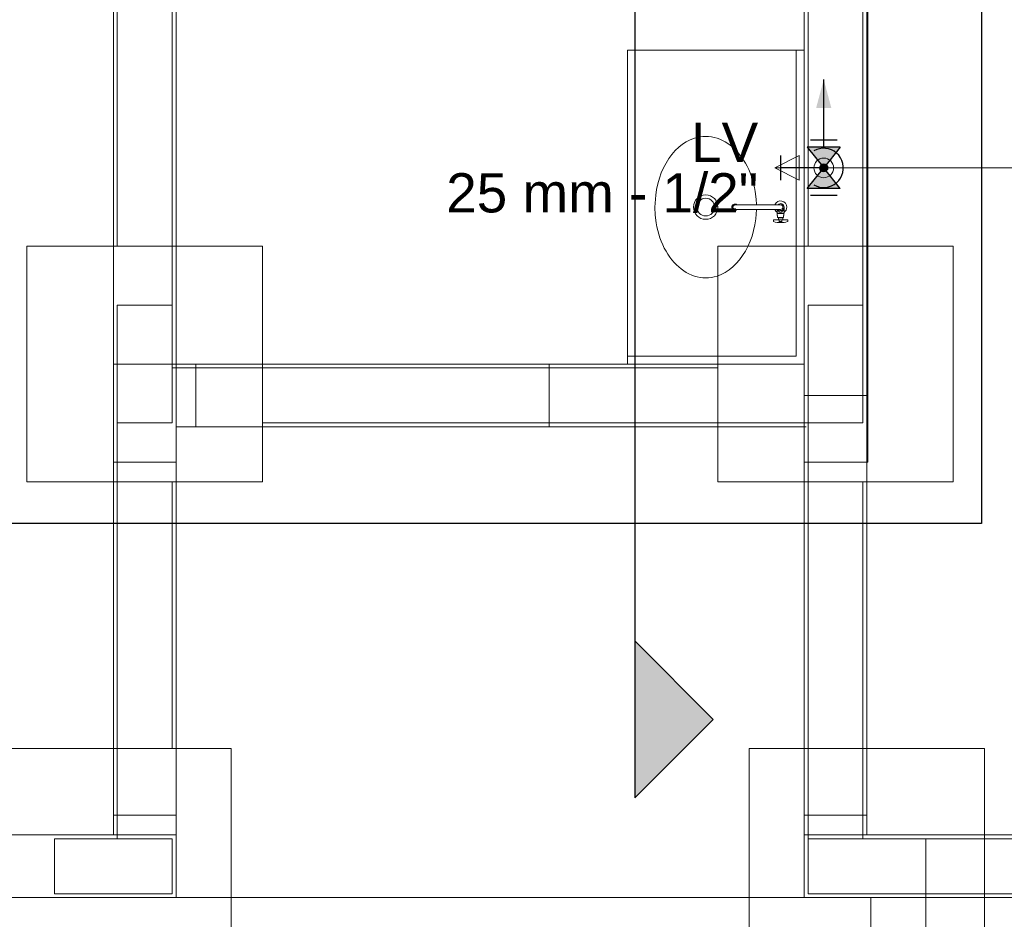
# Model space of a CAD drawing. Header units: millimetres. Extents: x -16331 to -10174, y -4135 to -3584.
# Tile 137 of 256: x -10359 to -10354, y -3993 to -3988. Entities that reach past the tile are written whole.
import ezdxf

# ---------------------------------------------------------------- set-up
doc = ezdxf.new("R2010")
doc.units = ezdxf.units.MM
doc.layers.add('A-DETL', color=7, linetype='Continuous', lineweight=5, true_color=0x00a600)
for name, color, linetype in [('A-WALL', 7, 'Continuous'), ('AF-Colunas', 4, 'Continuous'), ('AF-Condutos', 4, 'Continuous'), ('P-SANR-FIXT', 7, 'Continuous'), ('Q-CASE', 31, 'Continuous'), ('Simbolos', 7, 'Continuous'), ('Simbolos_int', 8, 'Continuous'), ('Textos', 7, 'Continuous')]:
    doc.layers.add(name, color=color, linetype=linetype)
for name, color, linetype, lineweight in [('AF-Indicação coluna', 5, 'Continuous', 13), ('AF-Peça de utilização', 152, 'Continuous', 18), ('DI-Detalhes', 1, 'Continuous', 30), ('I-WALL', 7, 'Continuous', 5), ('IFC-IfcSlab-Contorno', 250, 'Continuous', 5), ('IFC-IfcSpace-Contorno', 250, 'Continuous', 5), ('IFC-IfcWall-Contorno', 250, 'Continuous', 5), ('IFC-IfcWallStandardCase-Contorno', 250, 'Continuous', 5), ('IFC-Pilar-Contorno', 83, 'Continuous', 5), ('IFC-Sapata-Contorno', 253, 'Continuous', 5), ('IFC-Viga-Contorno', 66, 'Continuous', 5)]:
    doc.layers.add(name, color=color, linetype=linetype, lineweight=lineweight)
doc.styles.add('Arial', font='arial.ttf', dxfattribs={"height": 100})

msp = doc.modelspace()

# ---------------------------------------------------------------- hatches: boundary and pattern name
at = {"layer": 'AF-Colunas', "linetype": 'Continuous'}
msp.add_hatch(color=140, dxfattribs=at).paths.add_polyline_path([(-10354.8273, -3988.9698), (-10354.8274, -3988.9681), (-10354.8276, -3988.9664), (-10354.828, -3988.9647), (-10354.8285, -3988.963), (-10354.8292, -3988.9614), (-10354.83, -3988.9598), (-10354.8309, -3988.9584), (-10354.832, -3988.957), (-10354.8331, -3988.9557), (-10354.8344, -3988.9545), (-10354.8358, -3988.9535), (-10354.8373, -3988.9525), (-10354.8388, -3988.9517), (-10354.8405, -3988.951), (-10354.8421, -3988.9505), (-10354.8438, -3988.9501), (-10354.8455, -3988.9499), (-10354.8473, -3988.9498), (-10354.849, -3988.9499), (-10354.8508, -3988.9501), (-10354.8525, -3988.9505), (-10354.8541, -3988.951), (-10354.8557, -3988.9517), (-10354.8573, -3988.9525), (-10354.8588, -3988.9535), (-10354.8601, -3988.9545), (-10354.8614, -3988.9557), (-10354.8626, -3988.957), (-10354.8637, -3988.9584), (-10354.8646, -3988.9598), (-10354.8654, -3988.9614), (-10354.8661, -3988.963), (-10354.8666, -3988.9647), (-10354.867, -3988.9664), (-10354.8672, -3988.9681), (-10354.8673, -3988.9698), (-10354.8672, -3988.9716), (-10354.867, -3988.9733), (-10354.8666, -3988.975), (-10354.8661, -3988.9767), (-10354.8654, -3988.9783), (-10354.8646, -3988.9798), (-10354.8637, -3988.9813), (-10354.8626, -3988.9827), (-10354.8614, -3988.984), (-10354.8601, -3988.9852), (-10354.8588, -3988.9862), (-10354.8573, -3988.9872), (-10354.8557, -3988.988), (-10354.8541, -3988.9886), (-10354.8525, -3988.9892), (-10354.8508, -3988.9895), (-10354.849, -3988.9898), (-10354.8473, -3988.9898), (-10354.8455, -3988.9898), (-10354.8438, -3988.9895), (-10354.8421, -3988.9892), (-10354.8405, -3988.9886), (-10354.8388, -3988.988), (-10354.8373, -3988.9872), (-10354.8358, -3988.9862), (-10354.8344, -3988.9852), (-10354.8331, -3988.984), (-10354.832, -3988.9827), (-10354.8309, -3988.9813), (-10354.83, -3988.9798), (-10354.8292, -3988.9783), (-10354.8285, -3988.9767), (-10354.828, -3988.975), (-10354.8276, -3988.9733), (-10354.8274, -3988.9716)])
at = {"layer": 'AF-Condutos', "linetype": 'Continuous'}
msp.add_hatch(color=151, dxfattribs=at).paths.add_polyline_path([(-10354.8473, -3988.5198), (-10354.8861, -3988.6647), (-10354.8085, -3988.6647)])
at = {"layer": 'DI-Detalhes', "linetype": 'Continuous'}
msp.add_hatch(color=1, dxfattribs=at).paths.add_polyline_path([(-10355.8107, -3991.3811), (-10355.8107, -3992.1811), (-10355.4107, -3991.7811)])
at = {"layer": 'Simbolos', "linetype": 'Continuous'}
for points in [[(-10354.8473, -3988.9698), (-10354.7631, -3988.8648), (-10354.9311, -3988.8648)], [(-10354.7631, -3989.0748), (-10354.9311, -3989.0748), (-10354.8473, -3988.9698)]]:
    msp.add_hatch(color=5, dxfattribs=at).paths.add_polyline_path(points)

# ---------------------------------------------------------------- linework, layer by layer
at = {"layer": 'A-DETL', "color": 7, "lineweight": 5}
for p, q in [((-10358.4473, -3989.6696), (-10358.4473, -3990.2696)), ((-10358.1673, -3989.6696), (-10358.4473, -3989.6696)), ((-10358.1673, -3990.2696), (-10358.1673, -3989.6696)), ((-10354.9273, -3989.6696), (-10354.9273, -3990.2696)), ((-10354.6473, -3989.6696), (-10354.9273, -3989.6696)), ((-10354.6473, -3990.2696), (-10354.6473, -3989.6696)), ((-10358.4473, -3990.2696), (-10358.1673, -3990.2696)), ((-10354.9273, -3990.2696), (-10354.6473, -3990.2696)), ((-10358.1673, -3992.3898), (-10358.7673, -3992.3898)), ((-10358.7673, -3992.3898), (-10358.7673, -3992.6698)), ((-10358.1673, -3992.6698), (-10358.1673, -3992.3898)), ((-10354.3273, -3992.3898), (-10354.9273, -3992.3898)), ((-10354.9273, -3992.3898), (-10354.9273, -3992.6698)), ((-10354.3273, -3992.6698), (-10354.3273, -3992.3898)), ((-10358.7673, -3992.6698), (-10358.1673, -3992.6698)), ((-10354.9273, -3992.6698), (-10354.3273, -3992.6698))]:
    msp.add_line(p, q, dxfattribs=at)
at = {"layer": 'A-WALL', "lineweight": 5}
for p, q in [((-10354.6233, -3984.5338), (-10354.6233, -3990.4698)), ((-10354.6233, -3990.4698), (-10354.6273, -3990.4698))]:
    msp.add_line(p, q, dxfattribs=at)
at = {"layer": 'AF-Colunas'}
msp.add_circle((-10354.8473, -3988.9698), 0.02, dxfattribs=at)
at = {"layer": 'AF-Condutos'}
for points in [[(-10354.8473, -3988.8698), (-10354.8473, -3988.5198)], [(-10354.8973, -3989.0564), (-10354.8833, -3989.0631), (-10354.8685, -3989.0676), (-10354.8531, -3989.0697), (-10354.8376, -3989.0694), (-10354.8223, -3989.0667), (-10354.8077, -3989.0617), (-10354.794, -3989.0544), (-10354.7815, -3989.0452), (-10354.7707, -3989.0341), (-10354.7617, -3989.0215), (-10354.7547, -3989.0077), (-10354.75, -3988.9929), (-10354.7476, -3988.9776), (-10354.7476, -3988.9621), (-10354.75, -3988.9468), (-10354.7547, -3988.932), (-10354.7617, -3988.9182), (-10354.7707, -3988.9056), (-10354.7815, -3988.8945), (-10354.794, -3988.8852), (-10354.8077, -3988.878), (-10354.8223, -3988.873), (-10354.8376, -3988.8703), (-10354.8531, -3988.87), (-10354.8685, -3988.8721), (-10354.8833, -3988.8765), (-10354.8973, -3988.8832)]]:
    msp.add_lwpolyline(points, dxfattribs=at)
at = {"layer": 'AF-Indicação coluna'}
msp.add_line((-10353.4834, -3988.9698), (-10354.8273, -3988.9698), dxfattribs=at)
at = {"layer": 'AF-Peça de utilização'}
for p, q in [((-10354.9723, -3988.9073), (-10355.0973, -3988.9698)), ((-10354.9723, -3989.0323), (-10354.9723, -3988.9073)), ((-10354.8473, -3988.9698), (-10355.0973, -3988.9698)), ((-10355.0973, -3988.9698), (-10354.9723, -3989.0323))]:
    msp.add_line(p, q, dxfattribs=at)
msp.add_circle((-10354.8473, -3988.9698), 0.05, dxfattribs=at)
at = {"layer": 'DI-Detalhes'}
msp.add_line((-10355.8107, -3981.9069), (-10355.8107, -3991.7811), dxfattribs=at)
for points in [[(-10359.1417, -3982.8737), (-10354.0429, -3982.8737), (-10354.0429, -3990.783), (-10359.1417, -3990.783), (-10359.1417, -3982.8737)], [(-10355.8107, -3991.3811), (-10355.8107, -3992.1811), (-10355.4107, -3991.7811), (-10355.8107, -3991.3811)]]:
    msp.add_lwpolyline(points, dxfattribs=at)
at = {"layer": 'I-WALL', "lineweight": 5}
for p, q in [((-10358.4671, -3984.5298), (-10358.4671, -3990.4698)), ((-10358.1471, -3989.9698), (-10358.1471, -3984.5298)), ((-10354.9473, -3984.5298), (-10354.9473, -3989.9698)), ((-10354.6273, -3990.4698), (-10354.6273, -3984.5298)), ((-10358.1471, -3989.9698), (-10354.9473, -3989.9698)), ((-10358.0471, -3990.2898), (-10358.0471, -3989.9698)), ((-10356.2471, -3989.9698), (-10356.2471, -3990.2898)), ((-10358.1471, -3990.4698), (-10358.1471, -3990.2898)), ((-10354.9473, -3990.2898), (-10358.1471, -3990.2898)), ((-10354.9473, -3990.2898), (-10354.9473, -3990.4698)), ((-10358.4671, -3990.4698), (-10358.1471, -3990.4698)), ((-10354.9473, -3990.4698), (-10354.6273, -3990.4698)), ((-10358.4671, -3992.2698), (-10358.4671, -3992.3698)), ((-10358.1471, -3992.2698), (-10358.4671, -3992.2698)), ((-10358.1471, -3992.6898), (-10358.1471, -3992.2698)), ((-10354.9473, -3992.2698), (-10354.9473, -3992.6898)), ((-10354.6273, -3992.2698), (-10354.9473, -3992.2698)), ((-10354.6273, -3992.3698), (-10354.6273, -3992.2698)), ((-10358.4671, -3992.3698), (-10363.2673, -3992.3698)), ((-10349.8271, -3992.3698), (-10354.6273, -3992.3698)), ((-10360.2071, -3992.6898), (-10358.1471, -3992.6898)), ((-10354.9473, -3992.6898), (-10349.3871, -3992.6898))]:
    msp.add_line(p, q, dxfattribs=at)
at = {"layer": 'IFC-IfcSlab-Contorno', "lineweight": 5}
msp.add_line((-10354.6273, -3990.1298), (-10354.6273, -3990.4698), dxfattribs=at)
at = {"layer": 'IFC-IfcSpace-Contorno', "lineweight": 5}
for p, q in [((-10358.4671, -3989.9698), (-10358.4671, -3984.5298)), ((-10358.1471, -3984.5298), (-10358.1471, -3989.6611)), ((-10354.6271, -3984.5298), (-10354.6271, -3989.812)), ((-10354.9471, -3989.6611), (-10354.9471, -3987.0047)), ((-10358.1471, -3989.6611), (-10358.1471, -3989.9698)), ((-10354.9471, -3989.9698), (-10354.9471, -3989.6611)), ((-10354.6271, -3989.812), (-10354.6271, -3990.1298)), ((-10358.4671, -3991.9248), (-10358.4671, -3989.9698)), ((-10358.1471, -3989.9698), (-10357.9655, -3989.9698)), ((-10357.9655, -3989.9698), (-10354.9471, -3989.9698)), ((-10354.6271, -3990.1298), (-10354.6273, -3990.4698)), ((-10358.0393, -3990.2898), (-10358.1471, -3990.2898)), ((-10358.1471, -3990.2898), (-10358.1471, -3992.3698)), ((-10356.2471, -3990.2898), (-10358.0393, -3990.2898)), ((-10356.1727, -3990.2898), (-10356.2471, -3990.2898)), ((-10354.9471, -3990.2898), (-10356.1727, -3990.2898)), ((-10354.9373, -3990.2898), (-10354.9471, -3990.2898)), ((-10354.9473, -3990.4698), (-10354.9467, -3990.4698)), ((-10354.9473, -3992.3698), (-10354.9473, -3990.4698)), ((-10354.6273, -3990.4698), (-10354.6273, -3992.262)), ((-10358.4671, -3992.3698), (-10358.4671, -3991.9248)), ((-10354.6273, -3992.262), (-10354.6273, -3992.3698)), ((-10362.9948, -3992.3698), (-10358.4671, -3992.3698)), ((-10358.1471, -3992.3698), (-10358.1471, -3992.5536)), ((-10354.9473, -3992.5638), (-10354.9473, -3992.3698)), ((-10354.6273, -3992.3698), (-10354.6262, -3992.3698)), ((-10354.6262, -3992.3698), (-10354.6073, -3992.3698)), ((-10354.6073, -3992.3698), (-10354.336, -3992.3698)), ((-10354.336, -3992.3698), (-10349.8271, -3992.3698)), ((-10358.1471, -3992.5536), (-10358.1471, -3992.6898)), ((-10354.9473, -3992.6898), (-10354.9473, -3992.5638)), ((-10358.1471, -3992.6898), (-10359.8893, -3992.6898)), ((-10354.9473, -3992.6898), (-10358.1471, -3992.6898)), ((-10358.1471, -3992.6898), (-10357.9655, -3992.6898)), ((-10357.9655, -3992.6898), (-10354.9473, -3992.6898)), ((-10354.6073, -3992.6898), (-10354.9473, -3992.6898)), ((-10354.6073, -3992.6898), (-10354.6073, -3994.482)), ((-10354.2032, -3992.6898), (-10354.6073, -3992.6898)), ((-10354.6073, -3994.5498), (-10354.6073, -3992.6898)), ((-10349.6671, -3992.6898), (-10354.2032, -3992.6898))]:
    msp.add_line(p, q, dxfattribs=at)
at = {"layer": 'IFC-IfcWall-Contorno', "lineweight": 5}
for p, q in [((-10358.4671, -3989.9698), (-10358.4671, -3990.2373)), ((-10358.369, -3989.9698), (-10358.4671, -3989.9698)), ((-10358.1471, -3989.9698), (-10358.369, -3989.9698)), ((-10358.1471, -3990.2373), (-10358.1471, -3989.9698)), ((-10354.8492, -3990.1298), (-10354.9473, -3990.1298)), ((-10354.9473, -3990.1298), (-10354.9473, -3990.2898)), ((-10354.6273, -3990.1298), (-10354.8492, -3990.1298)), ((-10354.6273, -3990.3117), (-10354.6273, -3990.1298)), ((-10358.4671, -3990.2373), (-10358.4671, -3990.2898)), ((-10358.1471, -3990.2898), (-10358.1471, -3990.2373)), ((-10358.4671, -3990.2898), (-10358.4671, -3991.3536)), ((-10358.1471, -3991.3536), (-10358.1471, -3990.2898)), ((-10354.9473, -3990.2898), (-10354.9473, -3990.3117)), ((-10354.9473, -3990.3117), (-10354.9473, -3990.4698)), ((-10354.6273, -3991.3536), (-10354.6273, -3990.3117)), ((-10354.9473, -3990.4698), (-10354.9473, -3991.3536)), ((-10358.4671, -3991.3536), (-10358.4671, -3992.3163)), ((-10358.1471, -3992.3163), (-10358.1471, -3991.3536)), ((-10354.9473, -3991.3536), (-10354.9473, -3992.3163)), ((-10354.6273, -3992.3163), (-10354.6273, -3991.3536)), ((-10358.4671, -3992.3163), (-10358.4671, -3992.3607)), ((-10358.1471, -3992.3607), (-10358.1471, -3992.3163)), ((-10354.9473, -3992.3163), (-10354.9473, -3992.3607)), ((-10354.6273, -3992.3607), (-10354.6273, -3992.3163)), ((-10358.4671, -3992.3607), (-10358.4671, -3992.3698)), ((-10358.4671, -3992.3698), (-10358.4388, -3992.3698)), ((-10358.4388, -3992.3698), (-10358.1471, -3992.3698)), ((-10358.1471, -3992.3698), (-10358.1471, -3992.3607)), ((-10354.9473, -3992.3607), (-10354.9473, -3992.3698)), ((-10354.9473, -3992.3698), (-10354.919, -3992.3698)), ((-10354.919, -3992.3698), (-10354.6273, -3992.3698)), ((-10354.6273, -3992.3698), (-10354.6273, -3992.3607))]:
    msp.add_line(p, q, dxfattribs=at)
at = {"layer": 'IFC-IfcWallStandardCase-Contorno', "lineweight": 5}
for p, q in [((-10358.4671, -3984.5298), (-10358.4671, -3988.3016)), ((-10358.1471, -3988.3016), (-10358.1471, -3984.5298)), ((-10354.9471, -3984.5298), (-10354.9471, -3988.3144)), ((-10354.6271, -3988.3144), (-10354.6271, -3984.5298)), ((-10358.4671, -3988.3016), (-10358.4671, -3989.9698)), ((-10358.1471, -3989.9698), (-10358.1471, -3988.3016)), ((-10354.9471, -3988.3144), (-10354.9471, -3989.9698)), ((-10354.6271, -3990.1298), (-10354.6271, -3988.3144)), ((-10358.4671, -3989.9698), (-10358.2452, -3989.9698)), ((-10358.2452, -3989.9698), (-10358.1471, -3989.9698)), ((-10358.1471, -3989.9698), (-10358.1471, -3990.1917)), ((-10358.1164, -3989.9698), (-10358.1471, -3989.9698)), ((-10358.0936, -3989.9698), (-10358.1164, -3989.9698)), ((-10357.1308, -3989.9698), (-10358.0936, -3989.9698)), ((-10355.6424, -3989.9698), (-10357.1308, -3989.9698)), ((-10354.9471, -3989.9698), (-10355.6424, -3989.9698)), ((-10354.9471, -3990.1298), (-10354.9471, -3989.9698)), ((-10354.9471, -3989.9698), (-10354.9471, -3990.1298)), ((-10354.9471, -3990.1917), (-10354.9471, -3990.1298)), ((-10354.9471, -3990.1298), (-10354.7252, -3990.1298)), ((-10354.7252, -3990.1298), (-10354.6271, -3990.1298)), ((-10358.1471, -3990.1917), (-10358.1471, -3990.2898)), ((-10354.9471, -3990.2898), (-10354.9471, -3990.1917)), ((-10358.1471, -3990.2898), (-10358.1164, -3990.2898)), ((-10358.1164, -3990.2898), (-10358.0936, -3990.2898)), ((-10358.0936, -3990.2898), (-10357.1308, -3990.2898)), ((-10357.1308, -3990.2898), (-10355.6424, -3990.2898)), ((-10355.6424, -3990.2898), (-10354.9471, -3990.2898)), ((-10358.6283, -3992.3698), (-10363.2673, -3992.3698)), ((-10358.4671, -3992.3698), (-10358.6283, -3992.3698)), ((-10358.1471, -3992.3698), (-10358.4671, -3992.3698)), ((-10358.1471, -3992.3981), (-10358.1471, -3992.3698)), ((-10354.9473, -3992.3698), (-10354.9473, -3992.3981)), ((-10354.6273, -3992.3698), (-10354.9473, -3992.3698)), ((-10350.1342, -3992.3698), (-10354.6273, -3992.3698)), ((-10358.1471, -3992.6898), (-10358.1471, -3992.3981)), ((-10354.9473, -3992.3981), (-10354.9473, -3992.6898)), ((-10360.2071, -3992.6898), (-10358.6283, -3992.6898)), ((-10358.6283, -3992.6898), (-10358.1471, -3992.6898)), ((-10354.9473, -3992.6898), (-10354.6073, -3992.6898)), ((-10354.6073, -3992.6898), (-10350.1342, -3992.6898))]:
    msp.add_line(p, q, dxfattribs=at)
at = {"layer": 'IFC-Pilar-Contorno', "lineweight": 5}
for p, q in [((-10358.4473, -3989.6696), (-10358.4473, -3990.1924)), ((-10358.4113, -3989.6696), (-10358.4473, -3989.6696)), ((-10358.1673, -3989.6696), (-10358.4113, -3989.6696)), ((-10358.1673, -3989.7468), (-10358.1673, -3989.6696)), ((-10354.9273, -3989.6696), (-10354.9273, -3989.9896)), ((-10354.8913, -3989.6696), (-10354.9273, -3989.6696)), ((-10354.6473, -3989.6696), (-10354.8913, -3989.6696)), ((-10354.6473, -3989.7468), (-10354.6473, -3989.6696)), ((-10358.1673, -3989.9896), (-10358.1673, -3989.7468)), ((-10354.6473, -3990.2696), (-10354.6473, -3989.7468)), ((-10358.1673, -3990.2696), (-10358.1673, -3989.9896)), ((-10354.9273, -3989.9896), (-10354.9273, -3990.1924)), ((-10358.4473, -3990.1924), (-10358.4473, -3990.2696)), ((-10354.9273, -3990.1924), (-10354.9273, -3990.2696)), ((-10358.4473, -3990.2696), (-10358.2033, -3990.2696)), ((-10358.2033, -3990.2696), (-10358.1673, -3990.2696)), ((-10354.9273, -3990.2696), (-10354.6833, -3990.2696)), ((-10354.6833, -3990.2696), (-10354.6473, -3990.2696)), ((-10358.7673, -3992.3898), (-10358.7673, -3992.6338)), ((-10358.6901, -3992.3898), (-10358.7673, -3992.3898)), ((-10358.4473, -3992.3898), (-10358.6901, -3992.3898)), ((-10358.1673, -3992.3898), (-10358.4473, -3992.3898)), ((-10358.1673, -3992.4259), (-10358.1673, -3992.3898)), ((-10354.9273, -3992.3898), (-10354.9273, -3992.6338)), ((-10354.8501, -3992.3898), (-10354.9273, -3992.3898)), ((-10354.6473, -3992.3898), (-10354.8501, -3992.3898)), ((-10354.3273, -3992.3898), (-10354.6473, -3992.3898)), ((-10354.3273, -3992.4259), (-10354.3273, -3992.3898)), ((-10358.1673, -3992.6698), (-10358.1673, -3992.4259)), ((-10354.3273, -3992.6698), (-10354.3273, -3992.4259)), ((-10358.7673, -3992.6338), (-10358.7673, -3992.6698)), ((-10354.9273, -3992.6338), (-10354.9273, -3992.6698)), ((-10358.7673, -3992.6698), (-10358.2445, -3992.6698)), ((-10358.2445, -3992.6698), (-10358.1673, -3992.6698)), ((-10354.9273, -3992.6698), (-10354.6073, -3992.6698)), ((-10354.6073, -3992.6698), (-10354.4045, -3992.6698)), ((-10354.4045, -3992.6698), (-10354.3273, -3992.6698))]:
    msp.add_line(p, q, dxfattribs=at)
at = {"layer": 'IFC-Sapata-Contorno', "lineweight": 5}
for p, q in [((-10358.9073, -3989.3696), (-10358.9073, -3989.9896)), ((-10358.4473, -3989.3696), (-10358.9073, -3989.3696)), ((-10358.1673, -3989.3696), (-10358.4473, -3989.3696)), ((-10357.7073, -3989.3696), (-10358.1673, -3989.3696)), ((-10357.7073, -3989.6696), (-10357.7073, -3989.3696)), ((-10354.9273, -3989.3696), (-10355.3873, -3989.3696)), ((-10355.3873, -3989.3696), (-10355.3873, -3989.9896)), ((-10354.6473, -3989.3696), (-10354.9273, -3989.3696)), ((-10354.1873, -3989.3696), (-10354.6473, -3989.3696)), ((-10354.1873, -3989.6696), (-10354.1873, -3989.3696)), ((-10357.7073, -3989.9896), (-10357.7073, -3989.6696)), ((-10354.1873, -3990.5696), (-10354.1873, -3989.6696)), ((-10358.9073, -3989.9896), (-10358.9073, -3990.2696)), ((-10357.7073, -3990.2696), (-10357.7073, -3989.9896)), ((-10355.3873, -3989.9896), (-10355.3873, -3990.2696)), ((-10358.9073, -3990.2696), (-10358.9073, -3990.5696)), ((-10357.7073, -3990.5696), (-10357.7073, -3990.2696)), ((-10355.3873, -3990.2696), (-10355.3873, -3990.5696)), ((-10358.9073, -3990.5696), (-10358.4473, -3990.5696)), ((-10358.4473, -3990.5696), (-10358.1673, -3990.5696)), ((-10358.1673, -3990.5696), (-10357.7073, -3990.5696)), ((-10355.3873, -3990.5696), (-10354.9273, -3990.5696)), ((-10354.9273, -3990.5696), (-10354.6473, -3990.5696)), ((-10354.6473, -3990.5696), (-10354.1873, -3990.5696)), ((-10358.7673, -3991.9298), (-10359.0673, -3991.9298)), ((-10358.4473, -3991.9298), (-10358.7673, -3991.9298)), ((-10358.1673, -3991.9298), (-10358.4473, -3991.9298)), ((-10357.8673, -3991.9298), (-10358.1673, -3991.9298)), ((-10357.8673, -3992.3898), (-10357.8673, -3991.9298)), ((-10354.9273, -3991.9298), (-10355.2273, -3991.9298)), ((-10355.2273, -3991.9298), (-10355.2273, -3992.3898)), ((-10354.6473, -3991.9298), (-10354.9273, -3991.9298)), ((-10354.0273, -3991.9298), (-10354.6473, -3991.9298)), ((-10354.0273, -3992.3898), (-10354.0273, -3991.9298)), ((-10357.8673, -3992.6698), (-10357.8673, -3992.3898)), ((-10355.2273, -3992.3898), (-10355.2273, -3992.6698)), ((-10354.0273, -3992.6698), (-10354.0273, -3992.3898)), ((-10357.8673, -3993.1298), (-10357.8673, -3992.6698)), ((-10355.2273, -3992.6698), (-10355.2273, -3993.1298)), ((-10354.0273, -3993.1298), (-10354.0273, -3992.6698))]:
    msp.add_line(p, q, dxfattribs=at)
at = {"layer": 'IFC-Viga-Contorno', "lineweight": 5}
for p, q in [((-10358.4473, -3984.9698), (-10358.4473, -3989.3696)), ((-10358.1673, -3989.3696), (-10358.1673, -3984.9698)), ((-10354.9273, -3985.1298), (-10354.9273, -3989.3696)), ((-10354.6473, -3989.3696), (-10354.6473, -3985.1298)), ((-10358.1673, -3989.6696), (-10358.1673, -3989.3696)), ((-10354.6473, -3989.6696), (-10354.6473, -3989.3696)), ((-10358.1673, -3989.9896), (-10358.1673, -3990.2696)), ((-10357.7073, -3989.9896), (-10358.1673, -3989.9896)), ((-10355.3873, -3989.9896), (-10357.7073, -3989.9896)), ((-10354.9273, -3990.2696), (-10354.9273, -3989.9896)), ((-10358.4473, -3990.2696), (-10358.4473, -3990.5696)), ((-10357.7073, -3990.2696), (-10355.3873, -3990.2696)), ((-10355.3873, -3990.2696), (-10354.9273, -3990.2696)), ((-10354.9273, -3990.2696), (-10354.9273, -3990.5696)), ((-10358.4473, -3990.5696), (-10358.4473, -3991.9298)), ((-10358.1673, -3991.9298), (-10358.1673, -3990.5696)), ((-10354.9273, -3990.5696), (-10354.9273, -3991.9298)), ((-10354.6473, -3991.9298), (-10354.6473, -3990.5696)), ((-10358.4473, -3991.9298), (-10358.4473, -3992.3898)), ((-10354.9273, -3991.9298), (-10354.9273, -3992.3898)), ((-10354.6473, -3992.3898), (-10354.6473, -3991.9298)), ((-10358.4473, -3992.3898), (-10358.1673, -3992.3898)), ((-10354.9273, -3992.3898), (-10354.6473, -3992.3898)), ((-10354.3273, -3992.3898), (-10354.3273, -3992.6698)), ((-10354.0273, -3992.3898), (-10354.3273, -3992.3898)), ((-10350.4271, -3992.3898), (-10354.0273, -3992.3898)), ((-10354.3273, -3992.6698), (-10354.6073, -3992.6698)), ((-10354.3273, -3992.6698), (-10354.0273, -3992.6698)), ((-10354.3273, -3993.1298), (-10354.3273, -3992.6698)), ((-10354.0273, -3992.6698), (-10350.4271, -3992.6698))]:
    msp.add_line(p, q, dxfattribs=at)
at = {"layer": 'P-SANR-FIXT', "lineweight": 5}
for p, q in [((-10355.2881, -3989.1576), (-10355.2975, -3989.1576)), ((-10355.2881, -3989.1821), (-10355.2975, -3989.1821)), ((-10355.0964, -3989.1576), (-10355.2881, -3989.1576)), ((-10355.2881, -3989.1821), (-10355.0964, -3989.1821)), ((-10355.0964, -3989.1576), (-10355.0673, -3989.1576)), ((-10355.0964, -3989.1821), (-10355.0673, -3989.1821)), ((-10355.0848, -3989.1961), (-10355.0848, -3989.1821)), ((-10355.0497, -3989.1729), (-10355.0497, -3989.196)), ((-10355.0782, -3989.234), (-10355.1038, -3989.234)), ((-10355.1038, -3989.234), (-10355.1038, -3989.2422)), ((-10355.0848, -3989.1961), (-10355.0848, -3989.201)), ((-10355.0848, -3989.201), (-10355.0827, -3989.201)), ((-10355.0827, -3989.2026), (-10355.0845, -3989.2026)), ((-10355.0845, -3989.2026), (-10355.0845, -3989.2123)), ((-10355.0845, -3989.2123), (-10355.0823, -3989.2123)), ((-10355.0827, -3989.201), (-10355.0827, -3989.2026)), ((-10355.0519, -3989.201), (-10355.0827, -3989.201)), ((-10355.0827, -3989.2026), (-10355.0519, -3989.2026)), ((-10355.0823, -3989.2123), (-10355.0823, -3989.2226)), ((-10355.0823, -3989.2226), (-10355.0761, -3989.2226)), ((-10355.078, -3989.2243), (-10355.0782, -3989.234)), ((-10355.0563, -3989.234), (-10355.0782, -3989.234)), ((-10355.0761, -3989.2243), (-10355.078, -3989.2243)), ((-10355.0761, -3989.2226), (-10355.0761, -3989.2243)), ((-10355.0585, -3989.2226), (-10355.0761, -3989.2226)), ((-10355.0761, -3989.2243), (-10355.0585, -3989.2243)), ((-10355.0743, -3989.2488), (-10355.0743, -3989.234)), ((-10355.0603, -3989.2484), (-10355.0603, -3989.234)), ((-10355.0585, -3989.2243), (-10355.0585, -3989.2226)), ((-10355.0585, -3989.2226), (-10355.0523, -3989.2226)), ((-10355.0565, -3989.2243), (-10355.0585, -3989.2243)), ((-10355.0563, -3989.234), (-10355.0565, -3989.2243)), ((-10355.0308, -3989.234), (-10355.0563, -3989.234)), ((-10355.0523, -3989.2226), (-10355.0523, -3989.2123)), ((-10355.0523, -3989.2123), (-10355.0501, -3989.2123)), ((-10355.0519, -3989.2026), (-10355.0519, -3989.201)), ((-10355.0519, -3989.201), (-10355.0498, -3989.201)), ((-10355.0501, -3989.2026), (-10355.0519, -3989.2026)), ((-10355.0501, -3989.2123), (-10355.0501, -3989.2026)), ((-10355.0498, -3989.201), (-10355.0498, -3989.1961)), ((-10355.0308, -3989.2422), (-10355.0308, -3989.234))]:
    msp.add_line(p, q, dxfattribs=at)
for points in [[(-10355.1903, -3989.1573), (-10355.1917, -3989.1292), (-10355.1966, -3989.0897), (-10355.2002, -3989.0702), (-10355.2046, -3989.0508), (-10355.2098, -3989.0319), (-10355.2157, -3989.0135), (-10355.2223, -3988.9956), (-10355.2297, -3988.9781), (-10355.2378, -3988.9613), (-10355.2465, -3988.9452), (-10355.2558, -3988.9298), (-10355.2658, -3988.9151), (-10355.2764, -3988.9011), (-10355.2874, -3988.8881), (-10355.299, -3988.876), (-10355.3111, -3988.8648), (-10355.3236, -3988.8545), (-10355.3365, -3988.8452), (-10355.3497, -3988.837), (-10355.3633, -3988.8298), (-10355.3771, -3988.8236), (-10355.3911, -3988.8186), (-10355.4053, -3988.8146), (-10355.4197, -3988.8118), (-10355.4342, -3988.8101), (-10355.4487, -3988.8095), (-10355.4631, -3988.8101), (-10355.4776, -3988.8118), (-10355.492, -3988.8146), (-10355.5062, -3988.8186), (-10355.5272, -3988.8265), (-10355.5477, -3988.837), (-10355.5673, -3988.8497), (-10355.5863, -3988.8648), (-10355.6042, -3988.882), (-10355.621, -3988.9011), (-10355.6366, -3988.9223), (-10355.6509, -3988.9452), (-10355.6637, -3988.9696), (-10355.675, -3988.9956), (-10355.6847, -3989.0226), (-10355.6928, -3989.0508), (-10355.6991, -3989.0799), (-10355.7036, -3989.1093), (-10355.7073, -3989.1698)], [(-10355.7073, -3989.1698), (-10355.7056, -3989.2104), (-10355.7008, -3989.25), (-10355.6972, -3989.2695), (-10355.6928, -3989.2888), (-10355.6876, -3989.3078), (-10355.6817, -3989.3262), (-10355.675, -3989.3441), (-10355.6676, -3989.3615), (-10355.6596, -3989.3784), (-10355.6509, -3989.3945), (-10355.6415, -3989.4099), (-10355.6315, -3989.4246), (-10355.621, -3989.4385), (-10355.6099, -3989.4515), (-10355.5984, -3989.4636), (-10355.5863, -3989.4749), (-10355.5737, -3989.4852), (-10355.5609, -3989.4945), (-10355.5477, -3989.5027), (-10355.5341, -3989.5099), (-10355.5202, -3989.5161), (-10355.5062, -3989.5211), (-10355.492, -3989.525), (-10355.4776, -3989.5279), (-10355.4631, -3989.5296), (-10355.4487, -3989.5301), (-10355.4342, -3989.5296), (-10355.4197, -3989.5279), (-10355.4053, -3989.525), (-10355.3911, -3989.5211), (-10355.3702, -3989.5131), (-10355.3497, -3989.5027), (-10355.33, -3989.49), (-10355.3111, -3989.4749), (-10355.2932, -3989.4577), (-10355.2764, -3989.4385), (-10355.2608, -3989.4173), (-10355.2465, -3989.3945), (-10355.2337, -3989.37), (-10355.2223, -3989.3441), (-10355.2127, -3989.3171), (-10355.2046, -3989.2888), (-10355.1983, -3989.2598), (-10355.1938, -3989.2303), (-10355.1903, -3989.1823)]]:
    msp.add_lwpolyline(points, dxfattribs=at)
for radius in [0.0621, 0.0451]:
    msp.add_circle((-10355.4487, -3989.1698), radius, dxfattribs=at)
for centre, radius, start, end in [((-10355.2998, -3989.1698), 0.0158, 90, 270.0265), ((-10355.2978, -3989.1698), 0.0158, 61.5421, 298.4579), ((-10355.2975, -3989.1698), 0.0122, 90, 270), ((-10355.2998, -3989.1751), 0.021, 56.3261, 90), ((-10355.2998, -3989.1646), 0.021, 270.0199, 303.6739), ((-10355.0673, -3989.1698), 0.0316, 0, 157.169), ((-10355.0673, -3989.1698), 0.0316, 202.831, 236.2499), ((-10355.0625, -3989.1746), 0.0216, 200.089, 226.6245), ((-10355.0673, -3989.1698), 0.0179, 223.2171, 136.7829), ((-10355.0673, -3989.1698), 0.0122, 270, 90), ((-10355.0748, -3989.1724), 0.025, 312.7237, 337.2763), ((-10355.0882, -3989.1693), 0.0387, 340.6394, 354.83), ((-10355.0673, -3989.1698), 0.0316, 303.7501, 0), ((-10355.066, -3989.1784), 0.0165, 226.6245, 265.3755), ((-10355.0682, -3989.1796), 0.0153, 273.2763, 312.7237), ((-10355.1024, -3989.2422), 0.0014, 180, 252.4334), ((-10355.0673, -3989.1313), 0.1177, 252.4334, 270), ((-10355.0673, -3989.1313), 0.1122, 266.4132, 273.5868), ((-10355.0673, -3989.1313), 0.1177, 270, 287.5666), ((-10355.0322, -3989.2422), 0.0014, 287.5666, 0)]:
    msp.add_arc(centre, radius, start, end, dxfattribs=at)
at = {"layer": 'Q-CASE', "lineweight": 5}
for p, q in [((-10355.8473, -3988.3698), (-10355.8473, -3989.9298)), ((-10354.9873, -3988.3698), (-10355.8473, -3988.3698)), ((-10354.9473, -3988.3698), (-10354.9873, -3988.3698)), ((-10354.9873, -3988.3698), (-10354.9873, -3989.9298)), ((-10354.9873, -3989.9298), (-10355.8473, -3989.9298)), ((-10355.8473, -3989.9298), (-10355.8473, -3989.9698))]:
    msp.add_line(p, q, dxfattribs=at)
for points in [[(-10355.7073, -3989.1698), (-10355.7036, -3989.1093), (-10355.6991, -3989.0799), (-10355.6928, -3989.0508), (-10355.6847, -3989.0226), (-10355.675, -3988.9956), (-10355.6637, -3988.9696), (-10355.6509, -3988.9452), (-10355.6366, -3988.9223), (-10355.621, -3988.9011), (-10355.6042, -3988.882), (-10355.5863, -3988.8648), (-10355.5673, -3988.8497), (-10355.5477, -3988.837), (-10355.5272, -3988.8265), (-10355.5062, -3988.8186), (-10355.492, -3988.8146), (-10355.4776, -3988.8118), (-10355.4631, -3988.8101), (-10355.4487, -3988.8095), (-10355.4342, -3988.8101), (-10355.4197, -3988.8118), (-10355.4053, -3988.8146), (-10355.3911, -3988.8186), (-10355.3771, -3988.8236), (-10355.3633, -3988.8298), (-10355.3497, -3988.837), (-10355.3365, -3988.8452), (-10355.3236, -3988.8545), (-10355.3111, -3988.8648), (-10355.299, -3988.876), (-10355.2874, -3988.8881), (-10355.2764, -3988.9011), (-10355.2658, -3988.9151), (-10355.2558, -3988.9298), (-10355.2465, -3988.9452), (-10355.2378, -3988.9613), (-10355.2297, -3988.9781), (-10355.2223, -3988.9956), (-10355.2157, -3989.0135), (-10355.2098, -3989.0319), (-10355.2046, -3989.0508), (-10355.2002, -3989.0702), (-10355.1966, -3989.0897), (-10355.1917, -3989.1292), (-10355.1903, -3989.1573)], [(-10355.1903, -3989.1823), (-10355.1938, -3989.2303), (-10355.1983, -3989.2598), (-10355.2046, -3989.2888), (-10355.2127, -3989.3171), (-10355.2223, -3989.3441), (-10355.2337, -3989.37), (-10355.2465, -3989.3945), (-10355.2608, -3989.4173), (-10355.2764, -3989.4385), (-10355.2932, -3989.4577), (-10355.3111, -3989.4749), (-10355.33, -3989.49), (-10355.3497, -3989.5027), (-10355.3702, -3989.5131), (-10355.3911, -3989.5211), (-10355.4053, -3989.525), (-10355.4197, -3989.5279), (-10355.4342, -3989.5296), (-10355.4487, -3989.5301), (-10355.4631, -3989.5296), (-10355.4776, -3989.5279), (-10355.492, -3989.525), (-10355.5062, -3989.5211), (-10355.5202, -3989.5161), (-10355.5341, -3989.5099), (-10355.5477, -3989.5027), (-10355.5609, -3989.4945), (-10355.5737, -3989.4852), (-10355.5863, -3989.4749), (-10355.5984, -3989.4636), (-10355.6099, -3989.4515), (-10355.621, -3989.4385), (-10355.6315, -3989.4246), (-10355.6415, -3989.4099), (-10355.6509, -3989.3945), (-10355.6596, -3989.3784), (-10355.6676, -3989.3615), (-10355.675, -3989.3441), (-10355.6817, -3989.3262), (-10355.6876, -3989.3078), (-10355.6928, -3989.2888), (-10355.6972, -3989.2695), (-10355.7008, -3989.25), (-10355.7056, -3989.2104), (-10355.7073, -3989.1698)]]:
    msp.add_lwpolyline(points, dxfattribs=at)
at = {"layer": 'Simbolos'}
for p, q in [((-10354.7631, -3988.8648), (-10354.9311, -3988.8648)), ((-10354.9311, -3988.8648), (-10354.8473, -3988.9698)), ((-10354.7631, -3988.8648), (-10354.8473, -3988.9698)), ((-10355.0669, -3988.9068), (-10355.0669, -3989.0328)), ((-10354.8473, -3988.9698), (-10355.0669, -3988.9698)), ((-10354.9311, -3989.0748), (-10354.847, -3988.9698)), ((-10354.7631, -3989.0748), (-10354.8473, -3988.9698)), ((-10354.7631, -3989.0748), (-10354.9311, -3989.0748))]:
    msp.add_line(p, q, dxfattribs=at)
at = {"layer": 'Simbolos_int'}
for p, q in [((-10354.7796, -3988.8284), (-10354.914, -3988.8284)), ((-10354.7796, -3989.1112), (-10354.914, -3989.1112))]:
    msp.add_line(p, q, dxfattribs=at)

# ---------------------------------------------------------------- texts
at = {"layer": 'Textos', "char_height": 0.2, "attachment_point": 9, "line_spacing_factor": 0.6, "style": 'Arial'}
for s, insert, width in [('LV', (-10355.1813, -3988.9398), 0.683537), ('25 mm - 1/2"', (-10355.1813, -3989.1998), 3.178963)]:
    msp.add_mtext(s, dxfattribs=dict(at, insert=insert, width=width))

doc.saveas('drawing.dxf')
